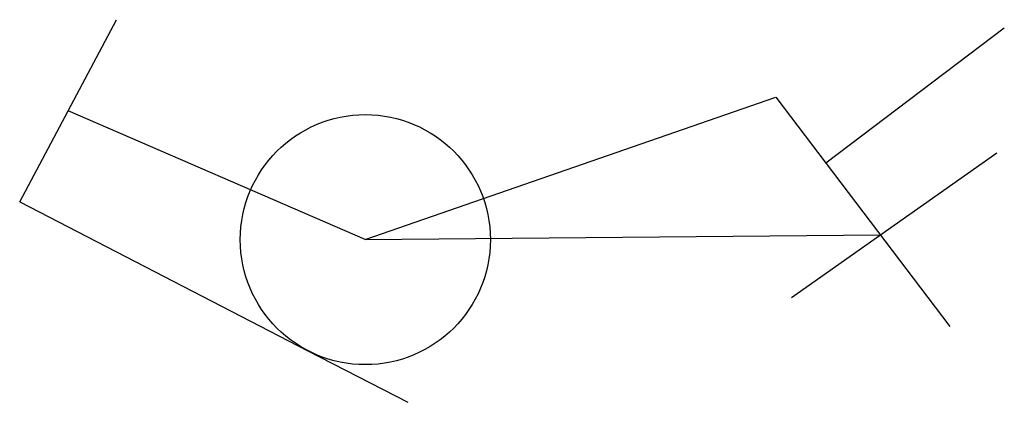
# Model space of a CAD drawing. Header units: millimetres. Extents: x 591 to 1963, y 1459 to 1993.
import ezdxf

# ---------------------------------------------------------------- set-up
doc = ezdxf.new("R2010")
doc.units = ezdxf.units.MM

msp = doc.modelspace()

# ---------------------------------------------------------------- linework, layer by layer
for p, q in [((590.8, 1738.9), (725.7, 1992.8)), ((1963.1, 1981.1), (1714.6, 1792.8)), ((1072.5, 1686.2), (1644.7, 1885)), ((1644.7, 1885), (1887.2, 1565)), ((1072.5, 1686.2), (658.2, 1865.9)), ((1666.5, 1605.4), (1952.5, 1807.4)), ((590.8, 1738.9), (992.5, 1531.3)), ((1072.5, 1686.2), (1790.3, 1692.8)), ((992.5, 1531.3), (1131.7, 1459.4))]:
    msp.add_line(p, q)
msp.add_circle((1072.5, 1686.2), 174.3)

doc.saveas('drawing.dxf')
